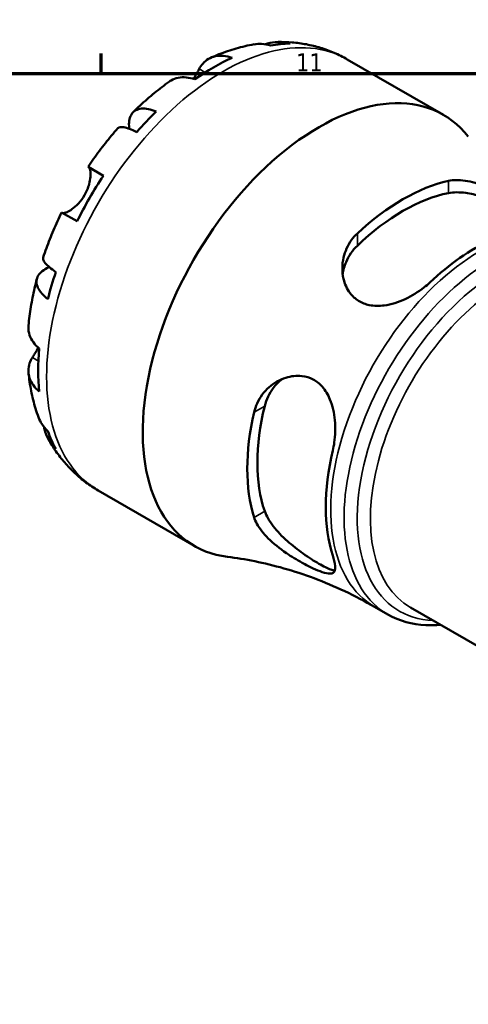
# Model space of a CAD drawing. Header units: millimetres. Extents: x 0 to 897, y 0 to 599.
# Tile 8 of 10: x 687 to 763, y 415 to 583. Entities that reach past the tile are written whole.
import ezdxf

# ---------------------------------------------------------------- set-up
doc = ezdxf.new("R2010")
doc.units = ezdxf.units.MM
for name, color, linetype, lineweight in [('Border (ANSI)', 7, 'Continuous', 70), ('Visible (ANSI)', 7, 'Continuous', 50), ('Visible Narrow (ANSI)', 7, 'Continuous', 35)]:
    doc.layers.add(name, color=color, linetype=linetype, lineweight=lineweight)
doc.styles.add('Note Text (ANSI)', font='tahoma.ttf')

# ---------------------------------------------------------------- blocks, each defined once
blk = doc.blocks.new('Borders Default Border')
at = {"layer": 'Border (ANSI)'}
blk.add_line((700.83, 574), (700.83, 577.45), dxfattribs=at)
at = {"layer": 'Border (ANSI)', "flags": 128}
blk.add_lwpolyline([(20, 20), (20, 574), (821, 574), (821, 20), (20, 20)], dxfattribs=at)
at = {"layer": 'Border (ANSI)', "insert": (734.04, 574.4), "char_height": 3.048, "attachment_point": 7, "style": 'Note Text (ANSI)'}
blk.add_mtext('11', dxfattribs=at)

msp = doc.modelspace()

# ---------------------------------------------------------------- linework, layer by layer
at = {"layer": 'Visible (ANSI)'}
for p, q in [((742.813, 576.429), (759.211, 566.962)), ((698.58, 558.088), (701.206, 556.572)), ((696.706, 548.778), (694.08, 550.294)), ((700.313, 502.817), (716.711, 493.35)), ((747.469, 482.953), (749.746, 481.638)), ((753.618, 482.838), (793.03, 460.083))]:
    msp.add_line(p, q, dxfattribs=at)
for centre, major_axis, start_param, end_param in [((719.972, 540.541), (21.136, 36.609), 0.3325614, 0.4528367), ((719.972, 540.541), (-21.136, -36.609), 3.8203371, 4.0336446), ((737.961, 530.156), (21.25, 36.806), 6.0560366, 9.6646519), ((719.972, 540.541), (-21.136, -36.609), 4.2595522, 4.3798276), ((719.972, 540.541), (-21.136, -36.609), 4.6057352, 4.8190427), ((752.305, 521.874), (18.781, 32.53), 0.4881964, 1.0825999), ((752.305, 521.874), (17.562, 30.419), 0.4668719, 1.1039244), ((764.679, 514.73), (-18.065, -31.29), 3.8273406, 4.23635), ((719.972, 540.541), (-21.136, -36.609), 5.0449504, 5.1652257), ((719.972, 540.541), (-21.136, -36.609), 5.3911334, 5.6044409), ((752.305, 521.874), (18.781, 32.53), 2.0589928, 2.6533962), ((752.305, 521.874), (17.562, 30.419), 2.0376683, 2.6747207), ((719.972, 540.541), (-21.136, -36.609), 5.8303486, 5.9506239), ((764.679, 514.73), (-18.065, -31.29), 5.188428, 5.8071463)]:
    msp.add_ellipse(centre, major_axis=major_axis, ratio=0.5773503, start_param=start_param, end_param=end_param, dxfattribs=at)
for points, knots in [([(719.489, 576.696), (719.962, 576.907), (720.439, 577.107), (721.402, 577.486), (721.887, 577.664), (722.867, 577.998), (723.361, 578.153), (724.358, 578.439), (724.86, 578.569), (725.873, 578.804), (726.383, 578.908), (726.898, 578.998)], [0.11360939, 0.11360939, 0.11360939, 0.11360939, 0.15796194, 0.15796194, 0.20231449, 0.20231449, 0.24666704, 0.24666704, 0.29101959, 0.29101959, 0.33537214, 0.33537214, 0.33537214, 0.33537214]), ([(729.731, 578.8), (729.195, 578.963), (728.657, 579.052), (727.761, 579.095), (727.326, 579.072), (726.898, 578.997)], [0.21343366, 0.21343366, 0.21343366, 0.21343366, 0.41600999, 0.41600999, 0.58618137, 0.58618137, 0.58618137, 0.58618137]), ([(728.799, 579.011), (729.069, 579.102), (729.347, 579.179), (730.223, 579.365), (730.826, 579.412), (731.909, 579.374), (732.487, 579.289), (733.05, 579.129)], [5.96387694, 5.96387694, 5.96387694, 5.96387694, 6.06156713, 6.06156713, 6.26990562, 6.26990562, 6.47248196, 6.47248196, 6.47248196, 6.47248196]), ([(731, 579.396), (731.8, 579.41), (732.606, 579.387), (734.22, 579.256), (735.029, 579.149), (736.641, 578.847), (737.443, 578.652), (739.028, 578.171), (739.81, 577.885), (741.341, 577.223), (742.089, 576.847), (742.813, 576.429)], [0.45126695, 0.45126695, 0.45126695, 0.45126695, 0.51809319, 0.51809319, 0.58491943, 0.58491943, 0.65174568, 0.65174568, 0.71857192, 0.71857192, 0.78539816, 0.78539816, 0.78539816, 0.78539816]), ([(717.545, 574.807), (717.71, 575.12), (717.91, 575.42), (718.435, 576.028), (718.78, 576.309), (719.475, 576.713), (719.888, 576.874), (720.778, 577.05), (721.255, 577.064), (722.148, 576.977), (722.645, 576.871), (723.154, 576.698)], [5.50227189, 5.50227189, 5.50227189, 5.50227189, 5.66172607, 5.66172607, 5.87111315, 5.87111315, 6.07951382, 6.07951382, 6.28791448, 6.28791448, 6.49007585, 6.49007585, 6.49007585, 6.49007585]), ([(716.79, 573.024), (716.281, 573.197), (715.784, 573.303), (714.891, 573.39), (714.414, 573.375), (713.524, 573.2), (713.111, 573.039), (712.667, 572.781), (712.569, 572.718), (712.473, 572.649)], [0.21343841, 0.21343841, 0.21343841, 0.21343841, 0.41559978, 0.41559978, 0.62400044, 0.62400044, 0.8324011, 0.8324011, 0.89116929, 0.89116929, 0.89116929, 0.89116929]), ([(716.585, 573.09), (716.677, 573.243), (716.766, 573.394), (716.962, 573.735), (717.067, 573.922), (717.252, 574.259), (717.334, 574.41), (717.457, 574.641), (717.502, 574.726), (717.545, 574.807)], [0.47881823, 0.47881823, 0.47881823, 0.47881823, 0.53558864, 0.53558864, 0.6106285, 0.6106285, 0.67830711, 0.67830711, 0.7205994, 0.7205994, 0.7205994, 0.7205994]), ([(706.268, 567.407), (706.659, 567.793), (707.055, 568.172), (707.855, 568.917), (708.26, 569.282), (709.079, 569.997), (709.493, 570.347), (710.329, 571.032), (710.752, 571.367), (711.606, 572.02), (712.037, 572.339), (712.473, 572.649)], [5.94209691, 5.94209691, 5.94209691, 5.94209691, 5.98705599, 5.98705599, 6.03201507, 6.03201507, 6.07697415, 6.07697415, 6.12193323, 6.12193323, 6.16689231, 6.16689231, 6.16689231, 6.16689231]), ([(705.616, 564.572), (705.596, 564.724), (705.581, 564.874), (705.544, 565.473), (705.576, 565.884), (705.724, 566.554), (705.855, 566.875), (706.226, 567.401), (706.468, 567.606), (706.988, 567.882), (707.315, 567.98), (708.055, 568.046), (708.469, 568.014), (709.271, 567.859), (709.73, 567.725), (710.214, 567.532)], [5.1586559, 5.1586559, 5.1586559, 5.1586559, 5.2257877, 5.2257877, 5.4354588, 5.4354588, 5.6443437, 5.6443437, 5.8532286, 5.8532286, 6.0615671, 6.0615671, 6.2699056, 6.2699056, 6.472482, 6.472482, 6.472482, 6.472482]), ([(698.58, 558.088), (698.892, 558.551), (699.209, 559.009), (699.854, 559.916), (700.183, 560.364), (700.85, 561.251), (701.189, 561.69), (701.878, 562.556), (702.227, 562.984), (702.936, 563.829), (703.296, 564.245), (703.661, 564.656)], [5.61719352, 5.61719352, 5.61719352, 5.61719352, 5.6616153, 5.6616153, 5.70603709, 5.70603709, 5.75045887, 5.75045887, 5.79488065, 5.79488065, 5.83930243, 5.83930243, 5.83930243, 5.83930243]), ([(706.894, 564.028), (706.437, 564.249), (706.019, 564.426), (705.313, 564.682), (704.963, 564.781), (704.376, 564.877), (704.138, 564.873), (703.842, 564.797), (703.736, 564.74), (703.661, 564.655)], [0.21343366, 0.21343366, 0.21343366, 0.21343366, 0.41600999, 0.41600999, 0.62434849, 0.62434849, 0.83268698, 0.83268698, 0.98556703, 0.98556703, 0.98556703, 0.98556703]), ([(697.983, 553.237), (698.154, 553.532), (698.304, 553.838), (698.57, 554.478), (698.681, 554.811), (698.884, 555.573), (698.954, 555.99), (699.018, 556.722), (699.016, 557.033), (698.974, 557.462), (698.945, 557.607), (698.875, 557.829), (698.833, 557.908), (698.772, 557.974), (698.755, 557.987), (698.738, 557.997)], [0, 0, 0, 0, 0.10230486, 0.10230486, 0.2116531, 0.2116531, 0.35868741, 0.35868741, 0.49861539, 0.49861539, 0.59613895, 0.59613895, 0.69034298, 0.69034298, 0.72355027, 0.72355027, 0.72355027, 0.72355027]), ([(760.083, 555.69), (760.473, 555.777), (760.895, 555.824), (762.345, 555.848), (763.457, 555.667), (764.721, 555.307), (764.837, 555.272), (764.953, 555.236)], [-3.12701622, -3.12701622, -3.12701622, -3.12701622, -2.95270555, -2.95270555, -2.563552, -2.563552, -2.524433, -2.524433, -2.524433, -2.524433]), ([(694.238, 550.203), (694.259, 550.191), (694.285, 550.182), (694.385, 550.165), (694.477, 550.172), (694.714, 550.229), (694.86, 550.282), (695.266, 550.473), (695.542, 550.635), (696.2, 551.109), (696.583, 551.439), (697.331, 552.246), (697.686, 552.721), (697.983, 553.237)], [-0.72474413, -0.72474413, -0.72474413, -0.72474413, -0.68292689, -0.68292689, -0.58946764, -0.58946764, -0.49014387, -0.49014387, -0.34933517, -0.34933517, -0.17856496, -0.17856496, 0, 0, 0, 0]), ([(760.083, 553.602), (760.895, 553.762), (761.913, 553.773), (763.859, 553.513), (764.751, 553.31), (765.626, 553.055)], [-1.39161666, -1.39161666, -1.39161666, -1.39161666, -1.02867671, -1.02867671, -0.75216949, -0.75216949, -0.75216949, -0.75216949]), ([(690.933, 542.611), (691.106, 543.132), (691.287, 543.651), (691.664, 544.688), (691.86, 545.204), (692.266, 546.234), (692.476, 546.747), (692.91, 547.768), (693.135, 548.277), (693.597, 549.289), (693.835, 549.793), (694.08, 550.294)], [5.15627186, 5.15627186, 5.15627186, 5.15627186, 5.20069364, 5.20069364, 5.24511542, 5.24511542, 5.2895372, 5.2895372, 5.33395898, 5.33395898, 5.37838077, 5.37838077, 5.37838077, 5.37838077]), ([(756.901, 538.34), (756.583, 538.039), (756.242, 537.746), (754.923, 536.711), (753.838, 536.04), (751.542, 534.972), (750.325, 534.577), (748.242, 534.296), (747.376, 534.305), (745.901, 534.612), (745.292, 534.85), (744.168, 535.546), (743.678, 536.002), (742.738, 537.251), (742.37, 538.088), (741.893, 540.134), (741.899, 541.379), (742.412, 543.647), (742.87, 544.684), (743.831, 545.996), (744.161, 546.368), (744.527, 546.709)], [-3.0849587, -3.0849587, -3.0849587, -3.0849587, -2.9428133, -2.9428133, -2.5650068, -2.5650068, -2.1821516, -2.1821516, -1.9011429, -1.9011429, -1.6747132, -1.6747132, -1.4375171, -1.4375171, -1.1204612, -1.1204612, -0.7045323, -0.7045323, -0.3297133, -0.3297133, -0.1665774, -0.1665774, -0.1665774, -0.1665774]), ([(742.026, 539.758), (742.116, 540.448), (742.303, 541.154), (743.033, 542.872), (743.714, 543.842), (744.527, 544.62)], [3.51954153, 3.51954153, 3.51954153, 3.51954153, 3.75579597, 3.75579597, 4.11873592, 4.11873592, 4.11873592, 4.11873592]), ([(690.933, 542.611), (690.898, 542.503), (690.901, 542.383), (690.983, 542.089), (691.099, 541.881), (691.475, 541.42), (691.736, 541.167), (692.311, 540.683), (692.674, 540.409), (693.094, 540.124)], [5.70034858, 5.70034858, 5.70034858, 5.70034858, 5.85322864, 5.85322864, 6.06156713, 6.06156713, 6.26990562, 6.26990562, 6.47248196, 6.47248196, 6.47248196, 6.47248196]), ([(691.719, 535.497), (691.31, 535.82), (690.964, 536.15), (690.429, 536.767), (690.194, 537.109), (689.881, 537.784), (689.803, 538.116), (689.782, 538.705), (689.838, 539.016), (690.108, 539.601), (690.321, 539.874), (690.827, 540.338), (691.167, 540.571), (691.704, 540.839), (691.841, 540.901), (691.983, 540.959)], [0.2134337, 0.2134337, 0.2134337, 0.2134337, 0.41601, 0.41601, 0.6243485, 0.6243485, 0.832687, 0.832687, 1.0415719, 1.0415719, 1.2504568, 1.2504568, 1.4601279, 1.4601279, 1.5272598, 1.5272598, 1.5272598, 1.5272598]), ([(688.416, 530.982), (688.467, 531.515), (688.528, 532.047), (688.667, 533.114), (688.745, 533.647), (688.92, 534.714), (689.017, 535.248), (689.227, 536.314), (689.34, 536.847), (689.585, 537.913), (689.715, 538.445), (689.854, 538.977)], [4.82868198, 4.82868198, 4.82868198, 4.82868198, 4.87364106, 4.87364106, 4.91860014, 4.91860014, 4.96355922, 4.96355922, 5.0085183, 5.0085183, 5.05347738, 5.05347738, 5.05347738, 5.05347738]), ([(688.417, 530.982), (688.406, 530.864), (688.4, 530.748), (688.398, 530.234), (688.465, 529.796), (688.758, 528.938), (688.984, 528.518), (689.506, 527.788), (689.846, 527.41), (690.251, 527.056)], [5.81234496, 5.81234496, 5.81234496, 5.81234496, 5.87111315, 5.87111315, 6.07951382, 6.07951382, 6.28791448, 6.28791448, 6.49007585, 6.49007585, 6.49007585, 6.49007585]), ([(689.084, 525.511), (689.142, 525.604), (689.204, 525.702), (689.377, 525.981), (689.493, 526.171), (689.751, 526.603), (689.894, 526.847), (690.056, 527.137), (690.073, 527.169), (690.091, 527.2)], [-0.71968867, -0.71968867, -0.71968867, -0.71968867, -0.66913349, -0.66913349, -0.58448293, -0.58448293, -0.49008499, -0.49008499, -0.47859335, -0.47859335, -0.47859335, -0.47859335]), ([(690.251, 519.708), (689.846, 520.062), (689.506, 520.439), (688.984, 521.17), (688.758, 521.59), (688.465, 522.448), (688.398, 522.886), (688.401, 523.69), (688.471, 524.13), (688.735, 524.889), (688.895, 525.212), (689.084, 525.511)], [0.21343841, 0.21343841, 0.21343841, 0.21343841, 0.41559978, 0.41559978, 0.62400044, 0.62400044, 0.8324011, 0.8324011, 1.04178819, 1.04178819, 1.20124236, 1.20124236, 1.20124236, 1.20124236]), ([(690.131, 515.316), (689.952, 515.806), (689.787, 516.3), (689.483, 517.295), (689.345, 517.795), (689.094, 518.801), (688.981, 519.306), (688.781, 520.321), (688.692, 520.831), (688.539, 521.854), (688.474, 522.367), (688.42, 522.882)], [4.37701684, 4.37701684, 4.37701684, 4.37701684, 4.42136939, 4.42136939, 4.46572194, 4.46572194, 4.51007449, 4.51007449, 4.55442704, 4.55442704, 4.59877959, 4.59877959, 4.59877959, 4.59877959]), ([(726.909, 516.193), (727.028, 516.712), (727.199, 517.214), (727.903, 518.761), (728.615, 519.697), (730.303, 521.176), (731.271, 521.735), (733.199, 522.358), (734.147, 522.474), (735.744, 522.285), (736.392, 522.088), (737.563, 521.458), (738.074, 521.049), (739.077, 519.924), (739.518, 519.178), (740.304, 517.261), (740.568, 516.045), (740.805, 513.531), (740.769, 512.228), (740.53, 510.538), (740.446, 510.092), (740.343, 509.661)], [-3.1270162, -3.1270162, -3.1270162, -3.1270162, -2.9527055, -2.9527055, -2.563552, -2.563552, -2.1873763, -2.1873763, -1.8566971, -1.8566971, -1.616445, -1.616445, -1.3897592, -1.3897592, -1.1083269, -1.1083269, -0.7348159, -0.7348159, -0.3487982, -0.3487982, -0.205023, -0.205023, -0.205023, -0.205023]), ([(728.717, 517.237), (728.985, 518.33), (729.484, 519.405), (730.607, 520.896), (731.125, 521.412), (731.677, 521.834)], [-1.39161666, -1.39161666, -1.39161666, -1.39161666, -1.02867671, -1.02867671, -0.79242228, -0.79242228, -0.79242228, -0.79242228]), ([(690.131, 515.316), (690.281, 514.907), (690.478, 514.519), (690.964, 513.765), (691.31, 513.344), (691.719, 512.961)], [6.09973425, 6.09973425, 6.09973425, 6.09973425, 6.26990562, 6.26990562, 6.47248196, 6.47248196, 6.47248196, 6.47248196]), ([(693.094, 509.922), (692.674, 510.33), (692.311, 510.787), (691.736, 511.706), (691.475, 512.253), (691.199, 513.104), (691.126, 513.383), (691.07, 513.662)], [0.21343366, 0.21343366, 0.21343366, 0.21343366, 0.41600999, 0.41600999, 0.62434849, 0.62434849, 0.72203868, 0.72203868, 0.72203868, 0.72203868]), ([(700.313, 502.817), (699.589, 503.235), (698.89, 503.695), (697.551, 504.689), (696.912, 505.224), (695.703, 506.356), (695.133, 506.953), (694.066, 508.198), (693.569, 508.845), (692.648, 510.178), (692.225, 510.864), (691.837, 511.564)], [3.92699082, 3.92699082, 3.92699082, 3.92699082, 3.99381706, 3.99381706, 4.0606433, 4.0606433, 4.12746955, 4.12746955, 4.19429579, 4.19429579, 4.26112203, 4.26112203, 4.26112203, 4.26112203]), ([(740.343, 491.698), (740.445, 491.39), (740.528, 491.101), (740.765, 490.122), (740.803, 489.574), (740.581, 488.828), (740.314, 488.634), (739.516, 488.617), (739.075, 488.709), (738.072, 489.049), (737.561, 489.259), (736.397, 489.798), (735.756, 490.123), (734.205, 490.979), (733.296, 491.53), (731.286, 492.9), (730.21, 493.753), (728.502, 495.453), (727.833, 496.297), (727.178, 497.508), (727.02, 497.873), (726.909, 498.23)], [-3.0849587, -3.0849587, -3.0849587, -3.0849587, -2.9428133, -2.9428133, -2.5650068, -2.5650068, -2.1821516, -2.1821516, -1.9011429, -1.9011429, -1.6747132, -1.6747132, -1.4375171, -1.4375171, -1.1204612, -1.1204612, -0.7045323, -0.7045323, -0.3297133, -0.3297133, -0.1665774, -0.1665774, -0.1665774, -0.1665774]), ([(740.675, 489.155), (740.485, 489.173), (740.259, 489.227), (739.449, 489.51), (738.737, 489.865), (737.168, 490.771), (736.237, 491.365), (734.352, 492.702), (733.402, 493.447), (731.702, 494.959), (730.844, 495.839), (729.484, 497.604), (728.985, 498.491), (728.717, 499.274)], [2.2340167, 2.2340167, 2.2340167, 2.2340167, 2.3942509, 2.3942509, 2.7271193, 2.7271193, 3.0599876, 3.0599876, 3.392856, 3.392856, 3.755796, 3.755796, 4.1187359, 4.1187359, 4.1187359, 4.1187359]), ([(722.368, 491.489), (723.859, 491.304), (725.42, 491.055), (728.644, 490.405), (730.309, 490.004), (733.7, 489.037), (735.427, 488.471), (738.896, 487.172), (740.639, 486.438), (744.091, 484.81), (745.8, 483.916), (747.469, 482.953)], [3.68711692, 3.68711692, 3.68711692, 3.68711692, 3.7350917, 3.7350917, 3.78306648, 3.78306648, 3.83104126, 3.83104126, 3.87901604, 3.87901604, 3.92699082, 3.92699082, 3.92699082, 3.92699082]), ([(749.746, 481.638), (751.676, 480.523), (753.89, 479.91), (757.047, 479.778), (757.879, 479.805), (758.721, 479.891)], [2.35619449, 2.35619449, 2.35619449, 2.35619449, 2.64931458, 2.64931458, 2.75135795, 2.75135795, 2.75135795, 2.75135795])]:
    msp.add_open_spline(points, degree=3, knots=knots, dxfattribs=at)
at = {"layer": 'Visible Narrow (ANSI)'}
for p, q in [((717.545, 574.807), (718.575, 574.212)), ((760.083, 553.602), (760.083, 555.69)), ((744.527, 546.709), (744.527, 544.62)), ((689.084, 525.511), (690.114, 524.916)), ((728.717, 517.237), (726.909, 516.193)), ((726.909, 498.23), (728.717, 499.274))]:
    msp.add_line(p, q, dxfattribs=at)
for centre, major_axis, start_param, end_param in [((721.563, 539.623), (21.25, 36.806), 0, 3.1415927), ((765.531, 514.238), (-18.062, -31.285), 3.8562913, 6.2831853), ((767.808, 512.923), (-18.062, -31.285), 3.9354657, 6.2831853), ((769.001, 512.235), (-17.319, -29.997), 3.9780164, 6.5773136), ((770.193, 511.546), (-16.575, -28.709), 4.0292412, 6.2831853)]:
    msp.add_ellipse(centre, major_axis=major_axis, ratio=0.5773503, start_param=start_param, end_param=end_param, dxfattribs=at)

# ---------------------------------------------------------------- block references
msp.add_blockref('Borders Default Border', (0, 0))

doc.saveas('drawing.dxf')
